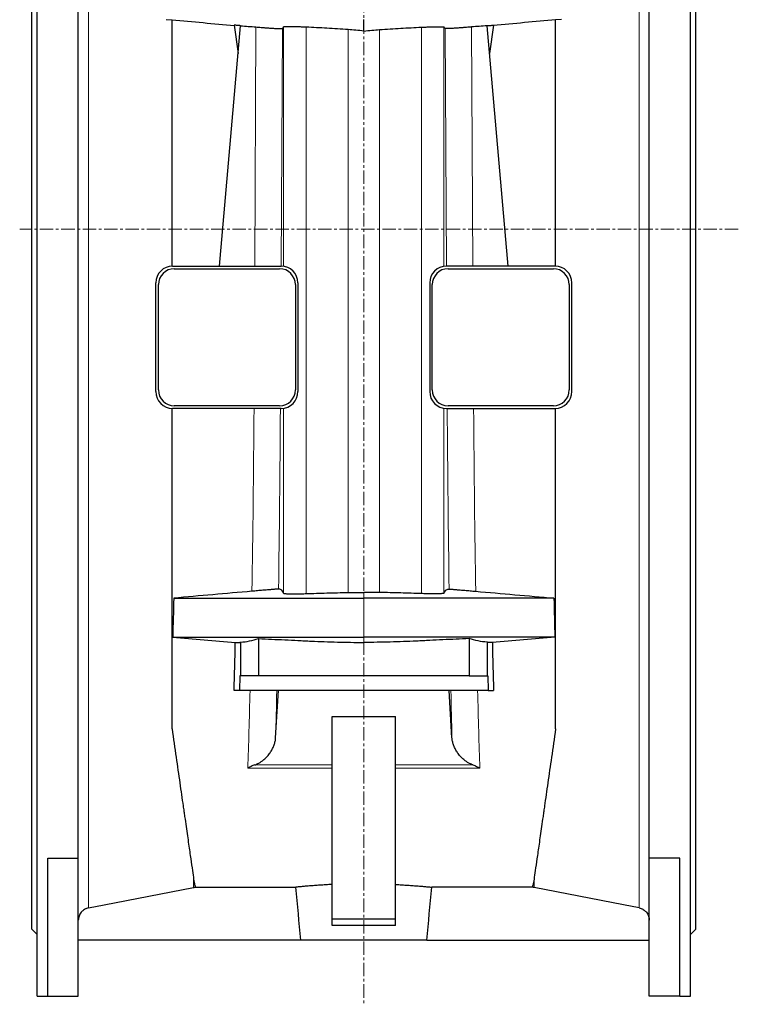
# Model space of a CAD drawing. Header units: millimetres. Extents: x 349 to 3828, y 433 to 5284.
# Tile 4 of 13: x 3125 to 3807, y 1981 to 2915. Entities that reach past the tile are written whole.
import ezdxf

# ---------------------------------------------------------------- set-up
doc = ezdxf.new("R2010")
doc.units = ezdxf.units.MM
doc.linetypes.add('CENTERX2', pattern=[20.32, 12.7, -2.54, 2.54, -2.54])
doc.layers.add('FORMAT', color=7, linetype='Continuous')

msp = doc.modelspace()

# ---------------------------------------------------------------- linework, layer by layer
at = {"color": 7, "linetype": 'Continuous', "lineweight": 25}
for p, q in [((3141.34, 2716.46), (3141.34, 3443.96)), ((3761.34, 2716.46), (3761.34, 3443.96)), ((3180.34, 2119.65), (3180.34, 3429.89)), ((3722.34, 2119.65), (3722.34, 3429.89)), ((3136.34, 2716.46), (3136.34, 3380.46)), ((3766.34, 2716.46), (3766.34, 3380.46)), ((3263.7, 2915.46), (3269.34, 2914.96)), ((3269.34, 2681.46), (3269.34, 2915.04)), ((3451.34, 2904.48), (3451.34, 2915.46)), ((3638.98, 2915.46), (3633.34, 2914.96)), ((3633.34, 2681.46), (3633.34, 2915.04)), ((3314.47, 2681.46), (3334.42, 2909.57)), ((3328.37, 2910.05), (3332.13, 2883.32)), ((3588.21, 2681.46), (3568.26, 2909.57)), ((3574.31, 2910.05), (3570.55, 2883.32)), ((3136.34, 2052.46), (3136.34, 2716.46)), ((3141.34, 1988.96), (3141.34, 2716.46)), ((3761.34, 1988.96), (3761.34, 2716.46)), ((3766.34, 2052.46), (3766.34, 2716.46)), ((3269.84, 2681.46), (3372.84, 2681.46)), ((3632.84, 2681.46), (3529.84, 2681.46)), ((3271.34, 2678.96), (3371.34, 2678.96)), ((3531.34, 2678.96), (3631.34, 2678.96)), ((3253.84, 2562.46), (3253.84, 2665.46)), ((3256.34, 2563.96), (3256.34, 2663.96)), ((3386.34, 2663.96), (3386.34, 2563.96)), ((3388.84, 2665.46), (3388.84, 2562.46)), ((3513.84, 2665.46), (3513.84, 2562.46)), ((3516.34, 2563.96), (3516.34, 2663.96)), ((3646.34, 2663.96), (3646.34, 2563.96)), ((3648.84, 2562.46), (3648.84, 2665.46)), ((3269.34, 2242.35), (3269.34, 2546.47)), ((3372.84, 2546.46), (3269.84, 2546.46)), ((3371.34, 2548.96), (3271.34, 2548.96)), ((3529.84, 2546.46), (3632.84, 2546.46)), ((3631.34, 2548.96), (3531.34, 2548.96)), ((3633.34, 2242.35), (3633.34, 2546.47)), ((3351.34, 2328.1), (3351.34, 2292.89)), ((3551.34, 2328.1), (3551.34, 2292.89)), ((3334.34, 2324.76), (3334.34, 2292.89)), ((3568.34, 2324.76), (3568.34, 2292.89)), ((3333.53, 2292.89), (3333.23, 2278.96)), ((3334.34, 2292.89), (3333.53, 2292.89)), ((3351.34, 2292.89), (3334.34, 2292.89)), ((3551.34, 2292.89), (3351.34, 2292.89)), ((3551.34, 2292.89), (3568.34, 2292.89)), ((3568.34, 2292.89), (3569.15, 2292.89)), ((3569.15, 2292.89), (3569.45, 2278.96)), ((3333.23, 2278.96), (3328.24, 2278.96)), ((3569.45, 2278.96), (3333.23, 2278.96)), ((3367.65, 2234.06), (3370.45, 2278.96)), ((3535.03, 2234.06), (3532.23, 2278.96)), ((3569.45, 2278.96), (3574.44, 2278.96)), ((3421.34, 2254.04), (3481.34, 2254.04)), ((3421.34, 2061.96), (3421.34, 2254.04)), ((3481.34, 2061.96), (3481.34, 2254.04)), ((3151.34, 2119.65), (3180.34, 2119.65)), ((3151.34, 1988.96), (3151.34, 2119.65)), ((3180.34, 1988.96), (3180.34, 2119.65)), ((3751.34, 2119.65), (3722.34, 2119.65)), ((3722.34, 1988.96), (3722.34, 2119.65)), ((3751.34, 1988.96), (3751.34, 2119.65)), ((3291.69, 2092.22), (3386.91, 2092.22)), ((3610.99, 2092.22), (3515.77, 2092.22)), ((3481.34, 2061.96), (3421.34, 2061.96)), ((3421.34, 2055.96), (3421.34, 2061.96)), ((3481.34, 2055.96), (3421.34, 2055.96)), ((3481.34, 2055.96), (3481.34, 2061.96)), ((3136.34, 2052.46), (3141.34, 2047.46)), ((3761.34, 2047.46), (3766.34, 2052.46)), ((3391.49, 2041.96), (3180.34, 2041.96)), ((3511.19, 2041.96), (3391.49, 2041.96)), ((3511.19, 2041.96), (3722.34, 2041.96)), ((3141.34, 1988.96), (3151.34, 1988.96)), ((3151.34, 1988.96), (3180.34, 1988.96)), ((3751.34, 1988.96), (3722.34, 1988.96)), ((3751.34, 1988.96), (3761.34, 1988.96))]:
    msp.add_line(p, q, dxfattribs=at)
at = {"color": 8, "linetype": 'Continuous', "lineweight": 18}
for p, q in [((3190.05, 2072.6), (3190.05, 3360.32)), ((3712.63, 2072.6), (3712.63, 3360.32)), ((3348.99, 2908.34), (3347.85, 2681.46)), ((3372.87, 2681.46), (3374.01, 2906.83)), ((3375.25, 2908.32), (3375.25, 2681.28)), ((3396.72, 2370.77), (3396.72, 2908.13)), ((3436.34, 2371.8), (3436.34, 2905.85)), ((3466.34, 2371.8), (3466.34, 2905.85)), ((3505.96, 2370.77), (3505.96, 2908.13)), ((3527.43, 2908.32), (3527.43, 2681.28)), ((3529.81, 2681.46), (3528.68, 2906.83)), ((3553.69, 2908.34), (3554.83, 2681.46)), ((3375.25, 2546.65), (3375.25, 2371.1)), ((3527.43, 2546.65), (3527.43, 2371.1)), ((3451.34, 2366.46), (3451.34, 2371.93)), ((3451.34, 2329.46), (3451.34, 2366.46)), ((3451.34, 2324.48), (3451.34, 2329.46)), ((3341.22, 2205.24), (3421.34, 2205.24)), ((3421.34, 2208.15), (3347.75, 2208.15)), ((3481.34, 2208.15), (3554.93, 2208.15)), ((3561.46, 2205.24), (3481.34, 2205.24)), ((3289.81, 2092), (3289.81, 2099.83)), ((3612.87, 2092), (3612.87, 2099.83))]:
    msp.add_line(p, q, dxfattribs=at)
at = {"color": 7, "linetype": 'Continuous', "lineweight": 25, "flags": 128}
for points in [[(3190.05, 2072.6), (3204.79, 2075.47), (3289.81, 2092)], [(3712.63, 2072.6), (3697.89, 2075.47), (3612.87, 2092)]]:
    msp.add_lwpolyline(points, dxfattribs=at)
at = {"color": 7, "linetype": 'Continuous', "lineweight": 25}
for centre, radius, start, end in [((3269.84, 2665.46), 16, 90, 180), ((3372.84, 2665.46), 16, 0, 90), ((3529.84, 2665.46), 16, 90, 180), ((3632.84, 2665.46), 16, 0, 90), ((3271.34, 2663.96), 15, 90, 180), ((3371.34, 2663.96), 15, 0, 90), ((3531.34, 2663.96), 15, 90, 180), ((3631.34, 2663.96), 15, 0, 90), ((3269.84, 2562.46), 16, 180, 270), ((3271.34, 2563.96), 15, 180, 270), ((3371.34, 2563.96), 15, 270, 0), ((3372.84, 2562.46), 16, 270, 0), ((3529.84, 2562.46), 16, 180, 270), ((3531.34, 2563.96), 15, 180, 270), ((3631.34, 2563.96), 15, 270, 0), ((3632.84, 2562.46), 16, 270, 0)]:
    msp.add_arc(centre, radius, start, end, dxfattribs=at)
at = {"color": 8, "linetype": 'Continuous', "lineweight": 18}
for centre, major_axis, ratio, start_param, end_param in [((3332.64, 2733.96), (0, 642), 0.023577, 4.115226, 4.416013), ((3357.63, 2733.96), (0, 667), 0.022693, 4.144292, 4.427439), ((3545.05, 2733.96), (0, 667), 0.022693, 1.855746, 2.138894), ((3570.04, 2733.96), (0, 642), 0.023577, 1.867172, 2.167959), ((3332.64, 2733.96), (0, 642), 0.023577, 3.744742, 3.924703), ((3357.63, 2733.96), (0, 667), 0.022693, 3.865123, 3.961678), ((3545.05, 2733.96), (0, 667), 0.022693, 2.321507, 2.418062), ((3570.04, 2733.96), (0, 642), 0.023577, 2.358482, 2.538443)]:
    msp.add_ellipse(centre, major_axis=major_axis, ratio=ratio, start_param=start_param, end_param=end_param, dxfattribs=at)
at = {"color": 7, "linetype": 'Continuous', "lineweight": 25}
for centre, start_param, end_param in [((3316.38, 2733.96), 3.924703, 4.020235), ((3586.3, 2733.96), 2.26295, 2.358482)]:
    msp.add_ellipse(centre, major_axis=(0, 642), ratio=0.026186, start_param=start_param, end_param=end_param, dxfattribs=at)
for points in [[(3269.34, 2915.04), (3289.03, 2913.3), (3308.72, 2911.57), (3328.4, 2909.81)], [(3633.34, 2915.04), (3613.65, 2913.3), (3593.96, 2911.57), (3574.28, 2909.81)], [(3334.42, 2909.57), (3339.28, 2909.15), (3344.14, 2908.74), (3348.99, 2908.34)], [(3374.01, 2906.83), (3374.42, 2907.21), (3374.83, 2907.7), (3375.25, 2908.32)], [(3528.68, 2906.83), (3528.26, 2907.21), (3527.85, 2907.7), (3527.43, 2908.32)], [(3568.26, 2909.57), (3563.4, 2909.15), (3558.55, 2908.74), (3553.69, 2908.34)], [(3345.16, 2372.97), (3320.42, 2370.79), (3295.68, 2368.63), (3270.94, 2366.46)], [(3557.53, 2372.97), (3582.26, 2370.79), (3607, 2368.63), (3631.74, 2366.46)], [(3270.94, 2366.46), (3270.62, 2353.8), (3270.29, 2341.46), (3269.95, 2329.46)], [(3436.34, 2371.8), (3441.34, 2371.89), (3446.34, 2371.93), (3451.34, 2371.93)], [(3466.34, 2371.8), (3461.34, 2371.89), (3456.34, 2371.93), (3451.34, 2371.93)], [(3631.74, 2366.46), (3632.06, 2353.8), (3632.39, 2341.46), (3632.73, 2329.46)], [(3269.95, 2329.46), (3289.74, 2327.73), (3309.53, 2325.99), (3329.32, 2324.24)], [(3632.73, 2329.46), (3612.94, 2327.73), (3593.15, 2325.99), (3573.36, 2324.24)], [(3391.49, 2041.96), (3389.96, 2058.71), (3388.43, 2075.46), (3386.91, 2092.22)], [(3511.19, 2041.96), (3512.72, 2058.71), (3514.25, 2075.46), (3515.77, 2092.22)]]:
    msp.add_open_spline(points, degree=3, dxfattribs=at)
for points, knots in [([(3334.42, 2909.55), (3333.96, 2909.59), (3333.52, 2909.63), (3332.66, 2909.7), (3332.26, 2909.74), (3331.51, 2909.8), (3331.17, 2909.83), (3330.52, 2909.88), (3330.23, 2909.91), (3329.44, 2909.97), (3329.04, 2910.01), (3328.64, 2910.04), (3328.54, 2910.04), (3328.4, 2910.05), (3328.37, 2910.05), (3328.37, 2910.05)], [0, 0, 0, 0, 0.125, 0.125, 0.25, 0.25, 0.375, 0.375, 0.5, 0.5, 0.75, 0.75, 0.875, 0.875, 1, 1, 1, 1]), ([(3348.99, 2908.34), (3350.63, 2908.21), (3352.24, 2908.08), (3354.63, 2907.89), (3355.42, 2907.83), (3356.59, 2907.74), (3356.98, 2907.71), (3357.75, 2907.65), (3358.14, 2907.62), (3360.02, 2907.48), (3361.45, 2907.38), (3363.14, 2907.27), (3363.48, 2907.25), (3364.13, 2907.2), (3364.46, 2907.18), (3365.41, 2907.12), (3366.01, 2907.08), (3367.73, 2906.98), (3368.76, 2906.92), (3370.13, 2906.85), (3370.55, 2906.83), (3371.32, 2906.8), (3371.67, 2906.79), (3372.3, 2906.77), (3372.57, 2906.77), (3373.06, 2906.76), (3373.27, 2906.76), (3373.78, 2906.78), (3373.97, 2906.8), (3374.01, 2906.83)], [0, 0, 0, 0, 0.125, 0.125, 0.1875, 0.1875, 0.21875, 0.21875, 0.25, 0.25, 0.375, 0.375, 0.40625, 0.40625, 0.4375, 0.4375, 0.5, 0.5, 0.625, 0.625, 0.6875, 0.6875, 0.75, 0.75, 0.8125, 0.8125, 0.875, 0.875, 1, 1, 1, 1]), ([(3396.72, 2908.13), (3395.2, 2908.2), (3393.73, 2908.26), (3390.9, 2908.37), (3389.54, 2908.42), (3387.59, 2908.47), (3386.95, 2908.49), (3385.73, 2908.52), (3385.14, 2908.54), (3383.43, 2908.57), (3382.38, 2908.59), (3380.94, 2908.6), (3380.48, 2908.6), (3379.62, 2908.6), (3379.22, 2908.6), (3378.1, 2908.58), (3377.47, 2908.57), (3376.68, 2908.53), (3376.45, 2908.52), (3376.04, 2908.49), (3375.87, 2908.47), (3375.44, 2908.41), (3375.28, 2908.37), (3375.25, 2908.32)], [0, 0, 0, 0, 0.125, 0.125, 0.25, 0.25, 0.3125, 0.3125, 0.375, 0.375, 0.5, 0.5, 0.5625, 0.5625, 0.625, 0.625, 0.75, 0.75, 0.8125, 0.8125, 0.875, 0.875, 1, 1, 1, 1]), ([(3436.34, 2905.85), (3432.97, 2906.11), (3429.62, 2906.34), (3422.95, 2906.76), (3419.63, 2906.96), (3409.73, 2907.51), (3403.19, 2907.83), (3396.72, 2908.13)], [0, 0, 0, 0, 0.25, 0.25, 0.5, 0.5, 1, 1, 1, 1]), ([(3451.34, 2904.48), (3448.85, 2904.77), (3446.35, 2905.01), (3441.35, 2905.46), (3438.84, 2905.66), (3436.34, 2905.85)], [0, 0, 0, 0, 0.5, 0.5, 1, 1, 1, 1]), ([(3451.34, 2904.48), (3453.84, 2904.77), (3456.33, 2905.01), (3461.33, 2905.46), (3463.84, 2905.66), (3466.34, 2905.85)], [0, 0, 0, 0, 0.5, 0.5, 1, 1, 1, 1]), ([(3466.34, 2905.85), (3469.71, 2906.11), (3473.06, 2906.34), (3479.73, 2906.76), (3483.05, 2906.96), (3492.95, 2907.51), (3499.49, 2907.83), (3505.96, 2908.13)], [0, 0, 0, 0, 0.25, 0.25, 0.5, 0.5, 1, 1, 1, 1]), ([(3505.96, 2908.13), (3507.49, 2908.2), (3508.95, 2908.26), (3511.78, 2908.37), (3513.14, 2908.42), (3515.09, 2908.47), (3515.73, 2908.49), (3516.96, 2908.52), (3517.55, 2908.54), (3519.25, 2908.57), (3520.3, 2908.59), (3521.74, 2908.6), (3522.2, 2908.6), (3523.06, 2908.6), (3523.46, 2908.6), (3524.58, 2908.58), (3525.21, 2908.57), (3526, 2908.53), (3526.23, 2908.52), (3526.64, 2908.49), (3526.81, 2908.47), (3527.24, 2908.41), (3527.4, 2908.37), (3527.43, 2908.32)], [0, 0, 0, 0, 0.125, 0.125, 0.25, 0.25, 0.3125, 0.3125, 0.375, 0.375, 0.5, 0.5, 0.5625, 0.5625, 0.625, 0.625, 0.75, 0.75, 0.8125, 0.8125, 0.875, 0.875, 1, 1, 1, 1]), ([(3553.69, 2908.34), (3552.05, 2908.21), (3550.44, 2908.08), (3548.05, 2907.89), (3547.26, 2907.83), (3546.09, 2907.74), (3545.7, 2907.71), (3544.93, 2907.65), (3544.55, 2907.62), (3542.66, 2907.48), (3541.23, 2907.38), (3539.54, 2907.27), (3539.21, 2907.25), (3538.55, 2907.2), (3538.22, 2907.18), (3537.27, 2907.12), (3536.67, 2907.08), (3534.95, 2906.98), (3533.92, 2906.92), (3532.55, 2906.85), (3532.13, 2906.83), (3531.36, 2906.8), (3531.01, 2906.79), (3530.39, 2906.77), (3530.11, 2906.77), (3529.62, 2906.76), (3529.41, 2906.76), (3528.9, 2906.78), (3528.71, 2906.8), (3528.68, 2906.83)], [0, 0, 0, 0, 0.125, 0.125, 0.1875, 0.1875, 0.21875, 0.21875, 0.25, 0.25, 0.375, 0.375, 0.40625, 0.40625, 0.4375, 0.4375, 0.5, 0.5, 0.625, 0.625, 0.6875, 0.6875, 0.75, 0.75, 0.8125, 0.8125, 0.875, 0.875, 1, 1, 1, 1]), ([(3568.26, 2909.55), (3568.72, 2909.59), (3569.16, 2909.63), (3570.02, 2909.7), (3570.42, 2909.74), (3571.17, 2909.8), (3571.51, 2909.83), (3572.16, 2909.88), (3572.45, 2909.91), (3573.24, 2909.97), (3573.64, 2910.01), (3574.04, 2910.04), (3574.14, 2910.04), (3574.28, 2910.05), (3574.31, 2910.05), (3574.31, 2910.05)], [0, 0, 0, 0, 0.125, 0.125, 0.25, 0.25, 0.375, 0.375, 0.5, 0.5, 0.75, 0.75, 0.875, 0.875, 1, 1, 1, 1]), ([(3370.39, 2375.1), (3370.35, 2375.1), (3370.17, 2375.09), (3369.54, 2375.05), (3369.09, 2375.01), (3368.36, 2374.95), (3368.21, 2374.94), (3367.88, 2374.92), (3367.71, 2374.9), (3367.17, 2374.86), (3366.78, 2374.83), (3365.52, 2374.72), (3364.56, 2374.64), (3362.92, 2374.5), (3362.34, 2374.46), (3361.42, 2374.38), (3361.11, 2374.35), (3360.47, 2374.3), (3360.14, 2374.27), (3358.47, 2374.13), (3357.02, 2374), (3354.68, 2373.8), (3353.87, 2373.73), (3352.22, 2373.59), (3351.37, 2373.51), (3349.65, 2373.36), (3348.77, 2373.29), (3347.43, 2373.17), (3346.98, 2373.13), (3346.07, 2373.05), (3345.61, 2373.01), (3345.16, 2372.97)], [0, 0, 0, 0, 0.125, 0.125, 0.25, 0.25, 0.28125, 0.28125, 0.3125, 0.3125, 0.375, 0.375, 0.5, 0.5, 0.5625, 0.5625, 0.59375, 0.59375, 0.625, 0.625, 0.75, 0.75, 0.8125, 0.8125, 0.875, 0.875, 0.9375, 0.9375, 0.96875, 0.96875, 1, 1, 1, 1]), ([(3375.25, 2371.1), (3374.84, 2371.94), (3374.44, 2372.64), (3373.63, 2373.73), (3373.22, 2374.14), (3372.41, 2374.72), (3372.01, 2374.9), (3371.5, 2375.01), (3371.4, 2375.03), (3371.2, 2375.05), (3371.1, 2375.06), (3370.8, 2375.08), (3370.59, 2375.09), (3370.39, 2375.1)], [0, 0, 0, 0, 0.25, 0.25, 0.5, 0.5, 0.75, 0.75, 0.8125, 0.8125, 0.875, 0.875, 1, 1, 1, 1]), ([(3527.43, 2371.1), (3527.84, 2371.94), (3528.24, 2372.64), (3529.05, 2373.73), (3529.46, 2374.14), (3530.27, 2374.72), (3530.67, 2374.9), (3531.18, 2375.01), (3531.28, 2375.03), (3531.48, 2375.05), (3531.58, 2375.06), (3531.89, 2375.08), (3532.09, 2375.09), (3532.29, 2375.1)], [0, 0, 0, 0, 0.25, 0.25, 0.5, 0.5, 0.75, 0.75, 0.8125, 0.8125, 0.875, 0.875, 1, 1, 1, 1]), ([(3532.29, 2375.1), (3532.33, 2375.1), (3532.51, 2375.09), (3533.14, 2375.05), (3533.59, 2375.01), (3534.32, 2374.95), (3534.47, 2374.94), (3534.8, 2374.92), (3534.97, 2374.9), (3535.51, 2374.86), (3535.9, 2374.83), (3537.16, 2374.72), (3538.12, 2374.64), (3539.76, 2374.5), (3540.34, 2374.46), (3541.26, 2374.38), (3541.57, 2374.35), (3542.22, 2374.3), (3542.54, 2374.27), (3544.21, 2374.13), (3545.66, 2374), (3548, 2373.8), (3548.81, 2373.73), (3550.47, 2373.59), (3551.31, 2373.51), (3553.03, 2373.36), (3553.91, 2373.29), (3555.25, 2373.17), (3555.7, 2373.13), (3556.61, 2373.05), (3557.07, 2373.01), (3557.53, 2372.97)], [0, 0, 0, 0, 0.125, 0.125, 0.25, 0.25, 0.28125, 0.28125, 0.3125, 0.3125, 0.375, 0.375, 0.5, 0.5, 0.5625, 0.5625, 0.59375, 0.59375, 0.625, 0.625, 0.75, 0.75, 0.8125, 0.8125, 0.875, 0.875, 0.9375, 0.9375, 0.96875, 0.96875, 1, 1, 1, 1]), ([(3270.94, 2366.46), (3271.24, 2366.46), (3272.52, 2366.46), (3274.95, 2366.46), (3277.39, 2366.46), (3279.43, 2366.46), (3284.66, 2366.46), (3302.87, 2366.46), (3330.85, 2366.46), (3359.23, 2366.46), (3377.2, 2366.46), (3403.83, 2366.46), (3427.33, 2366.46), (3451.34, 2366.46)], [0.5429693, 0.5429693, 0.5429693, 0.5429693, 0.5681665, 0.6493331, 0.7304998, 0.7304998, 0.7754165, 0.8203332, 0.8652499, 0.9101666, 0.9270877, 0.9270877, 1, 1, 1, 1]), ([(3375.25, 2371.1), (3375.28, 2371.02), (3375.44, 2370.96), (3376, 2370.83), (3376.4, 2370.78), (3377.19, 2370.71), (3377.48, 2370.69), (3378.12, 2370.65), (3378.47, 2370.63), (3379.58, 2370.58), (3380.43, 2370.56), (3381.87, 2370.54), (3382.38, 2370.53), (3383.43, 2370.52), (3383.98, 2370.52), (3385.69, 2370.52), (3386.9, 2370.53), (3388.85, 2370.56), (3389.52, 2370.57), (3390.89, 2370.6), (3391.59, 2370.62), (3393.72, 2370.67), (3395.19, 2370.72), (3396.72, 2370.77)], [0, 0, 0, 0, 0.125, 0.125, 0.25, 0.25, 0.3125, 0.3125, 0.375, 0.375, 0.5, 0.5, 0.5625, 0.5625, 0.625, 0.625, 0.75, 0.75, 0.8125, 0.8125, 0.875, 0.875, 1, 1, 1, 1]), ([(3396.72, 2370.77), (3403.18, 2371), (3409.72, 2371.19), (3422.92, 2371.54), (3429.6, 2371.69), (3436.34, 2371.8)], [0, 0, 0, 0, 0.5, 0.5, 1, 1, 1, 1]), ([(3631.74, 2366.46), (3631.44, 2366.46), (3630.17, 2366.46), (3627.73, 2366.46), (3625.29, 2366.46), (3623.25, 2366.46), (3618.02, 2366.46), (3599.81, 2366.46), (3571.84, 2366.46), (3543.45, 2366.46), (3525.49, 2366.46), (3498.85, 2366.46), (3475.35, 2366.46), (3451.34, 2366.46)], [0.5429693, 0.5429693, 0.5429693, 0.5429693, 0.5681665, 0.6493331, 0.7304998, 0.7304998, 0.7754165, 0.8203332, 0.8652499, 0.9101666, 0.9270877, 0.9270877, 1, 1, 1, 1]), ([(3505.96, 2370.77), (3499.5, 2371), (3492.96, 2371.19), (3479.76, 2371.54), (3473.08, 2371.69), (3466.34, 2371.8)], [0, 0, 0, 0, 0.5, 0.5, 1, 1, 1, 1]), ([(3527.43, 2371.1), (3527.4, 2371.02), (3527.24, 2370.96), (3526.68, 2370.83), (3526.28, 2370.78), (3525.49, 2370.71), (3525.2, 2370.69), (3524.56, 2370.65), (3524.21, 2370.63), (3523.1, 2370.58), (3522.25, 2370.56), (3520.81, 2370.54), (3520.3, 2370.53), (3519.25, 2370.52), (3518.7, 2370.52), (3517, 2370.52), (3515.78, 2370.53), (3513.84, 2370.56), (3513.17, 2370.57), (3511.79, 2370.6), (3511.09, 2370.62), (3508.96, 2370.67), (3507.49, 2370.72), (3505.96, 2370.77)], [0, 0, 0, 0, 0.125, 0.125, 0.25, 0.25, 0.3125, 0.3125, 0.375, 0.375, 0.5, 0.5, 0.5625, 0.5625, 0.625, 0.625, 0.75, 0.75, 0.8125, 0.8125, 0.875, 0.875, 1, 1, 1, 1]), ([(3269.95, 2329.46), (3269.96, 2329.46), (3270.57, 2329.46), (3272.15, 2329.46), (3274.95, 2329.46), (3277.39, 2329.46), (3279.43, 2329.46), (3284.66, 2329.46), (3302.87, 2329.46), (3330.85, 2329.46), (3359.23, 2329.46), (3377.2, 2329.46), (3403.83, 2329.46), (3427.33, 2329.46), (3451.34, 2329.46)], [0.5143379, 0.5143379, 0.5143379, 0.5143379, 0.5150487, 0.5681665, 0.6493331, 0.7304998, 0.7304998, 0.7754165, 0.8203332, 0.8652499, 0.9101666, 0.9270877, 0.9270877, 1, 1, 1, 1]), ([(3334.34, 2324.76), (3337.17, 2324.9), (3340.01, 2325.25), (3345.68, 2326.35), (3348.51, 2327.12), (3351.34, 2328.1)], [0, 0, 0, 0, 0.5, 0.5, 1, 1, 1, 1]), ([(3351.34, 2328.1), (3359.67, 2327.7), (3368, 2327.31), (3380.5, 2326.71), (3384.66, 2326.51), (3390.91, 2326.21), (3392.99, 2326.1), (3397.16, 2325.9), (3399.24, 2325.81), (3409.66, 2325.34), (3417.99, 2325.02), (3434.66, 2324.59), (3443, 2324.48), (3451.34, 2324.48)], [0, 0, 0, 0, 0.25, 0.25, 0.375, 0.375, 0.4375, 0.4375, 0.5, 0.5, 0.75, 0.75, 1, 1, 1, 1]), ([(3632.73, 2329.46), (3632.72, 2329.46), (3632.12, 2329.46), (3630.53, 2329.46), (3627.73, 2329.46), (3625.29, 2329.46), (3623.25, 2329.46), (3618.02, 2329.46), (3599.81, 2329.46), (3571.84, 2329.46), (3543.45, 2329.46), (3525.49, 2329.46), (3498.85, 2329.46), (3475.35, 2329.46), (3451.34, 2329.46)], [0.5143379, 0.5143379, 0.5143379, 0.5143379, 0.5150487, 0.5681665, 0.6493331, 0.7304998, 0.7304998, 0.7754165, 0.8203332, 0.8652499, 0.9101666, 0.9270877, 0.9270877, 1, 1, 1, 1]), ([(3551.34, 2328.1), (3543.01, 2327.7), (3534.68, 2327.31), (3522.18, 2326.71), (3518.02, 2326.51), (3511.77, 2326.21), (3509.69, 2326.1), (3505.52, 2325.9), (3503.44, 2325.81), (3493.03, 2325.34), (3484.69, 2325.02), (3468.02, 2324.59), (3459.68, 2324.48), (3451.34, 2324.48)], [0, 0, 0, 0, 0.25, 0.25, 0.375, 0.375, 0.4375, 0.4375, 0.5, 0.5, 0.75, 0.75, 1, 1, 1, 1]), ([(3568.34, 2324.76), (3565.51, 2324.9), (3562.67, 2325.25), (3557, 2326.35), (3554.17, 2327.12), (3551.34, 2328.1)], [0, 0, 0, 0, 0.5, 0.5, 1, 1, 1, 1]), ([(3329.32, 2324.24), (3330.16, 2324.26), (3331, 2324.29), (3332.25, 2324.35), (3332.67, 2324.37), (3333.19, 2324.4), (3333.3, 2324.41), (3333.5, 2324.44), (3333.61, 2324.46), (3333.92, 2324.56), (3334.13, 2324.65), (3334.34, 2324.76)], [0, 0, 0, 0, 0.5, 0.5, 0.75, 0.75, 0.8125, 0.8125, 0.875, 0.875, 1, 1, 1, 1]), ([(3573.36, 2324.24), (3572.52, 2324.26), (3571.69, 2324.29), (3570.43, 2324.35), (3570.01, 2324.37), (3569.49, 2324.4), (3569.39, 2324.41), (3569.18, 2324.44), (3569.07, 2324.46), (3568.76, 2324.56), (3568.55, 2324.65), (3568.34, 2324.76)], [0, 0, 0, 0, 0.5, 0.5, 0.75, 0.75, 0.8125, 0.8125, 0.875, 0.875, 1, 1, 1, 1]), ([(3269.34, 2242.35), (3270.67, 2233.07), (3271.94, 2224.17), (3274.38, 2207.16), (3275.55, 2199.04), (3277.77, 2183.59), (3278.82, 2176.25), (3280.07, 2167.58), (3280.31, 2165.87), (3280.79, 2162.51), (3281.03, 2160.85), (3281.74, 2155.96), (3282.19, 2152.82), (3283.49, 2143.75), (3284.29, 2138.19), (3285.76, 2127.99), (3286.42, 2123.36), (3287.62, 2115.03), (3288.16, 2111.33), (3289.09, 2104.87), (3289.49, 2102.11), (3289.81, 2099.83)], [0, 0, 0, 0, 0.125, 0.125, 0.25, 0.25, 0.375, 0.375, 0.40625, 0.40625, 0.4375, 0.4375, 0.5, 0.5, 0.625, 0.625, 0.75, 0.75, 0.875, 0.875, 1, 1, 1, 1]), ([(3633.34, 2242.35), (3632.01, 2233.07), (3630.74, 2224.17), (3628.3, 2207.16), (3627.13, 2199.04), (3624.91, 2183.59), (3623.86, 2176.25), (3622.62, 2167.58), (3622.37, 2165.87), (3621.89, 2162.51), (3621.65, 2160.85), (3620.94, 2155.96), (3620.49, 2152.82), (3619.19, 2143.75), (3618.39, 2138.19), (3616.92, 2127.99), (3616.26, 2123.36), (3615.06, 2115.03), (3614.52, 2111.33), (3613.59, 2104.87), (3613.2, 2102.11), (3612.87, 2099.83)], [0, 0, 0, 0, 0.125, 0.125, 0.25, 0.25, 0.375, 0.375, 0.40625, 0.40625, 0.4375, 0.4375, 0.5, 0.5, 0.625, 0.625, 0.75, 0.75, 0.875, 0.875, 1, 1, 1, 1]), ([(3347.75, 2208.15), (3348.35, 2208.35), (3348.9, 2208.57), (3349.94, 2209.01), (3350.42, 2209.24), (3351.81, 2209.95), (3352.63, 2210.44), (3354.17, 2211.45), (3354.89, 2211.97), (3356.21, 2213.02), (3356.82, 2213.54), (3358.55, 2215.14), (3359.55, 2216.21), (3361.36, 2218.38), (3362.17, 2219.48), (3363.6, 2221.68), (3364.24, 2222.79), (3365.07, 2224.47), (3365.33, 2225.03), (3365.81, 2226.15), (3366.03, 2226.72), (3366.62, 2228.41), (3366.94, 2229.53), (3367.42, 2231.8), (3367.58, 2232.93), (3367.65, 2234.06)], [0, 0, 0, 0, 0.03125, 0.03125, 0.0625, 0.0625, 0.125, 0.125, 0.1875, 0.1875, 0.25, 0.25, 0.375, 0.375, 0.5, 0.5, 0.625, 0.625, 0.6875, 0.6875, 0.75, 0.75, 0.875, 0.875, 1, 1, 1, 1]), ([(3554.93, 2208.15), (3554.33, 2208.35), (3553.78, 2208.57), (3552.74, 2209.01), (3552.26, 2209.24), (3550.87, 2209.95), (3550.05, 2210.44), (3548.51, 2211.45), (3547.79, 2211.97), (3546.47, 2213.02), (3545.86, 2213.54), (3544.13, 2215.14), (3543.13, 2216.21), (3541.32, 2218.38), (3540.51, 2219.48), (3539.08, 2221.68), (3538.44, 2222.79), (3537.61, 2224.47), (3537.35, 2225.03), (3536.87, 2226.15), (3536.65, 2226.72), (3536.06, 2228.41), (3535.74, 2229.53), (3535.26, 2231.8), (3535.1, 2232.93), (3535.03, 2234.06)], [0, 0, 0, 0, 0.03125, 0.03125, 0.0625, 0.0625, 0.125, 0.125, 0.1875, 0.1875, 0.25, 0.25, 0.375, 0.375, 0.5, 0.5, 0.625, 0.625, 0.6875, 0.6875, 0.75, 0.75, 0.875, 0.875, 1, 1, 1, 1]), ([(3347.75, 2208.15), (3346.67, 2207.78), (3345.59, 2207.35), (3343.96, 2206.62), (3343.41, 2206.37), (3342.59, 2205.96), (3342.32, 2205.82), (3341.77, 2205.54), (3341.5, 2205.39), (3341.22, 2205.24)], [0, 0, 0, 0, 0.5, 0.5, 0.75, 0.75, 0.875, 0.875, 1, 1, 1, 1]), ([(3554.93, 2208.15), (3556.01, 2207.78), (3557.09, 2207.35), (3558.72, 2206.62), (3559.27, 2206.37), (3560.09, 2205.96), (3560.36, 2205.82), (3560.91, 2205.54), (3561.18, 2205.39), (3561.46, 2205.24)], [0, 0, 0, 0, 0.5, 0.5, 0.75, 0.75, 0.875, 0.875, 1, 1, 1, 1]), ([(3289.81, 2099.83), (3290.12, 2097.68), (3290.44, 2095.97), (3291.06, 2093.43), (3291.38, 2092.6), (3291.69, 2092.22)], [0, 0, 0, 0, 0.5, 0.5, 1, 1, 1, 1]), ([(3421.34, 2094.78), (3419.27, 2094.68), (3417.25, 2094.57), (3414.31, 2094.41), (3413.35, 2094.35), (3411.45, 2094.23), (3410.52, 2094.17), (3407.77, 2093.99), (3406.02, 2093.87), (3402.72, 2093.63), (3401.16, 2093.5), (3398.22, 2093.26), (3396.84, 2093.15), (3394.9, 2092.98), (3394.28, 2092.92), (3393.1, 2092.81), (3392.53, 2092.76), (3389.86, 2092.51), (3388.16, 2092.34), (3386.91, 2092.22)], [0, 0, 0, 0, 0.125, 0.125, 0.1875, 0.1875, 0.25, 0.25, 0.375, 0.375, 0.5, 0.5, 0.625, 0.625, 0.6875, 0.6875, 0.75, 0.75, 1, 1, 1, 1]), ([(3481.34, 2094.78), (3483.42, 2094.68), (3485.43, 2094.57), (3488.37, 2094.41), (3489.33, 2094.35), (3491.23, 2094.23), (3492.16, 2094.17), (3494.92, 2093.99), (3496.66, 2093.87), (3499.96, 2093.63), (3501.52, 2093.5), (3504.46, 2093.26), (3505.85, 2093.15), (3507.78, 2092.98), (3508.4, 2092.92), (3509.58, 2092.81), (3510.15, 2092.76), (3512.82, 2092.51), (3514.52, 2092.34), (3515.77, 2092.22)], [0, 0, 0, 0, 0.125, 0.125, 0.1875, 0.1875, 0.25, 0.25, 0.375, 0.375, 0.5, 0.5, 0.625, 0.625, 0.6875, 0.6875, 0.75, 0.75, 1, 1, 1, 1]), ([(3612.87, 2099.83), (3612.56, 2097.68), (3612.24, 2095.97), (3611.62, 2093.43), (3611.3, 2092.6), (3610.99, 2092.22)], [0, 0, 0, 0, 0.5, 0.5, 1, 1, 1, 1]), ([(3289.81, 2092), (3290.12, 2092.06), (3290.43, 2092.11), (3291.06, 2092.18), (3291.38, 2092.21), (3291.69, 2092.22)], [0, 0, 0, 0, 0.5, 0.5, 1, 1, 1, 1]), ([(3612.87, 2092), (3612.56, 2092.06), (3612.25, 2092.11), (3611.62, 2092.18), (3611.3, 2092.21), (3610.99, 2092.22)], [0, 0, 0, 0, 0.5, 0.5, 1, 1, 1, 1]), ([(3190.05, 2072.6), (3189.38, 2072.47), (3188.72, 2072.28), (3187.75, 2071.91), (3187.43, 2071.78), (3186.8, 2071.48), (3186.5, 2071.31), (3185.62, 2070.78), (3185.06, 2070.38), (3184.27, 2069.71), (3184.02, 2069.47), (3183.53, 2068.98), (3183.3, 2068.72), (3182.64, 2067.92), (3182.24, 2067.34), (3181.56, 2066.14), (3181.28, 2065.52), (3180.81, 2064.22), (3180.63, 2063.55), (3180.4, 2062.19), (3180.34, 2061.51), (3180.34, 2060.82)], [0, 0, 0, 0, 0.125, 0.125, 0.1875, 0.1875, 0.25, 0.25, 0.375, 0.375, 0.4375, 0.4375, 0.5, 0.5, 0.625, 0.625, 0.75, 0.75, 0.875, 0.875, 1, 1, 1, 1]), ([(3712.63, 2072.6), (3713.3, 2072.47), (3713.96, 2072.28), (3714.93, 2071.91), (3715.25, 2071.78), (3715.88, 2071.48), (3716.18, 2071.31), (3717.06, 2070.78), (3717.62, 2070.38), (3718.41, 2069.71), (3718.66, 2069.47), (3719.15, 2068.98), (3719.38, 2068.72), (3720.04, 2067.92), (3720.44, 2067.34), (3721.12, 2066.14), (3721.4, 2065.52), (3721.87, 2064.22), (3722.05, 2063.55), (3722.28, 2062.19), (3722.34, 2061.51), (3722.34, 2060.82)], [0, 0, 0, 0, 0.125, 0.125, 0.1875, 0.1875, 0.25, 0.25, 0.375, 0.375, 0.4375, 0.4375, 0.5, 0.5, 0.625, 0.625, 0.75, 0.75, 0.875, 0.875, 1, 1, 1, 1])]:
    msp.add_open_spline(points, degree=3, knots=knots, dxfattribs=at)
at = {"layer": 'FORMAT', "linetype": 'CENTERX2', "lineweight": 18}
for p, q in [((3451.34, 5251.3), (3451.34, 1981.11)), ((3806.8, 2716.46), (3124.68, 2716.46))]:
    msp.add_line(p, q, dxfattribs=at)

doc.saveas('drawing.dxf')
